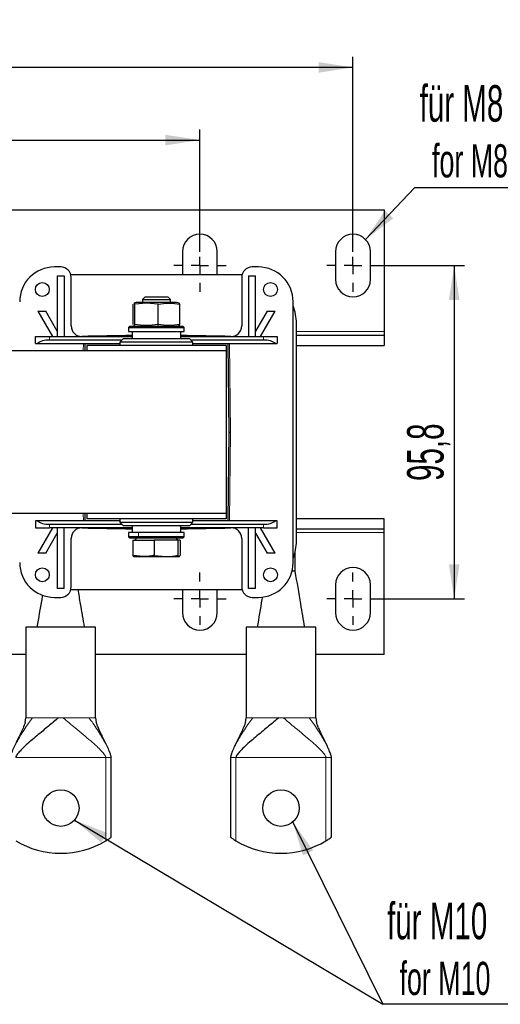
# Model space of a CAD drawing. Header units: millimetres. Extents: x 5 to 418, y 2 to 292.
# Tile 5 of 24: x 109 to 155, y 72 to 166. Entities that reach past the tile are written whole.
import ezdxf

# ---------------------------------------------------------------- set-up
doc = ezdxf.new("R2010")
doc.units = ezdxf.units.MM
doc.layers.add('SLD-0', color=7, linetype='Continuous')
doc.styles.add('SLDTEXTSTYLE0', font='TXT', dxfattribs={"width": 0.605})
doc.dimstyles.new('SLDDIMSTYLE0', dxfattribs={"dimtxt": 3.5, "dimasz": 3.302, "dimexe": 0, "dimexo": 0.0625, "dimgap": 0.875, "dimtad": 1, "dimlfac": 3, "dimrnd": 1e-09, "dimzin": 12, "dimdsep": 46, "dimtxsty": 'SLDTEXTSTYLE0', "dimsah": 1, "dimcen": 0.09, "dimadec": 0, "dimazin": 3, "dimtfac": 1, "dimtofl": 0, "dimtmove": 0, "dimatfit": 3, "dimfxl": 1, "dimfrac": 2, "dimtolj": 1, "dimtzin": 12, "dimarcsym": 0})
doc.dimstyles.new('SLDDIMSTYLE2', dxfattribs={"dimtxt": 0.18, "dimasz": 3.302, "dimexe": 0, "dimexo": 0.0625, "dimgap": 0, "dimtad": 0, "dimtih": 1, "dimtoh": 1, "dimdec": 0, "dimrnd": 1e-09, "dimzin": 0, "dimdsep": 46, "dimtxsty": 'Standard', "dimsah": 1, "dimcen": 0.09, "dimadec": 0, "dimazin": 0, "dimtfac": 3.302, "dimtdec": 0, "dimtofl": 0, "dimtmove": 0, "dimatfit": 3, "dimfxl": 1, "dimfrac": 2, "dimtolj": 1, "dimtzin": 0, "dimarcsym": 0})

# ---------------------------------------------------------------- blocks, each defined once
blk = doc.blocks.new('_D_4')
at = {"layer": 'SLD-0'}
for p, q in [((143.317, 142.577), (151.512, 142.577)), ((150.512, 142.577), (150.512, 110.643)), ((143.317, 110.643), (151.512, 110.643))]:
    blk.add_line(p, q, dxfattribs=at)
for points in [[(150.512, 142.577), (150.004, 139.275), (151.02, 139.275)], [(150.512, 110.643), (151.02, 113.945), (150.004, 113.945)]]:
    blk.add_solid(points, dxfattribs=at)
at = {"layer": 'SLD-0', "insert": (146, 121.931), "char_height": 3.5, "attachment_point": 1, "rotation": 90, "style": 'SLDTEXTSTYLE0'}
blk.add_mtext('95,8', dxfattribs=at)
blk = doc.blocks.new('_D_5')
at = {"layer": 'SLD-0'}
for p, q in [((64.484, 145.077), (64.484, 155.606)), ((126.151, 143.91), (126.151, 155.606)), ((64.484, 154.606), (126.151, 154.606))]:
    blk.add_line(p, q, dxfattribs=at)
for points in [[(64.484, 154.606), (67.786, 154.098), (67.786, 155.114)], [(126.151, 154.606), (122.849, 155.114), (122.849, 154.098)]]:
    blk.add_solid(points, dxfattribs=at)
at = {"layer": 'SLD-0', "insert": (91.307, 159.117), "char_height": 3.5, "attachment_point": 1, "style": 'SLDTEXTSTYLE0'}
blk.add_mtext('185', dxfattribs=at)
blk = doc.blocks.new('_D_6')
at = {"layer": 'SLD-0'}
for p, q in [((49.817, 143.91), (49.817, 162.572)), ((140.817, 143.91), (140.817, 162.572)), ((140.817, 161.572), (49.817, 161.572))]:
    blk.add_line(p, q, dxfattribs=at)
for points in [[(49.817, 161.572), (53.119, 161.064), (53.119, 162.08)], [(140.817, 161.572), (137.515, 162.08), (137.515, 161.064)]]:
    blk.add_solid(points, dxfattribs=at)
at = {"layer": 'SLD-0', "insert": (91.307, 166.084), "char_height": 3.5, "attachment_point": 1, "style": 'SLDTEXTSTYLE0'}
blk.add_mtext('273', dxfattribs=at)
blk = doc.blocks.new('SW_NOTE_0_16')
at = {"layer": 'SLD-0', "color": 0}
blk.add_line((14.321, 0), (0, 0), dxfattribs=at)
at = {"layer": 'SLD-0', "color": 0, "attachment_point": 1, "style": 'SLDTEXTSTYLE0'}
for s, insert, char_height in [('für M8', (0.489, 9.829), 3.5), ('for M8', (1.68, 4.164), 3.175)]:
    blk.add_mtext(s, dxfattribs=dict(at, insert=insert, char_height=char_height))
blk = doc.blocks.new('SW_NOTE_0_17')
at = {"layer": 'SLD-0', "color": 0}
blk.add_line((16.995, 0), (0, 0), dxfattribs=at)
blk.add_line((16.995, 0), (0, 0), dxfattribs=at)
at = {"layer": 'SLD-0', "color": 0, "attachment_point": 1, "style": 'SLDTEXTSTYLE0'}
for s, insert, char_height in [('für M10', (0.421, 9.737), 3.5), ('for M10', (1.612, 4.072), 3.175)]:
    blk.add_mtext(s, dxfattribs=dict(at, insert=insert, char_height=char_height))
blk = doc.blocks.new('SW_CENTERMARKSYMBOL_1')
at = {"layer": 'SLD-0', "color": 0}
for p, q in [((0, 1.667), (0, 2.5)), ((-1.667, 0), (-2.5, 0)), ((0, 0), (-0.833, 0)), ((0, 0), (0, 0.833)), ((0, 0), (0, -0.833)), ((0, 0), (0.833, 0)), ((1.667, 0), (2.5, 0)), ((0, -1.667), (0, -2.5))]:
    blk.add_line(p, q, dxfattribs=at)
blk = doc.blocks.new('SW_CENTERMARKSYMBOL_2')
at = {"layer": 'SLD-0', "color": 0}
for p, q in [((0, 1.667), (0, 2.5)), ((-1.667, 0), (-2.5, 0)), ((0, 0), (-0.833, 0)), ((0, 0), (0, 0.833)), ((0, 0), (0, -0.833)), ((0, 0), (0.833, 0)), ((1.667, 0), (2.5, 0)), ((0, -1.667), (0, -2.5))]:
    blk.add_line(p, q, dxfattribs=at)
blk = doc.blocks.new('SW_CENTERMARKSYMBOL_5')
at = {"layer": 'SLD-0', "color": 0}
for p, q in [((0, 1.667), (0, 2.5)), ((-1.667, 0), (-2.5, 0)), ((0, 0), (-0.833, 0)), ((0, 0), (0, 0.833)), ((0, 0), (0, -0.833)), ((0, 0), (0.833, 0)), ((1.667, 0), (2.5, 0)), ((0, -1.667), (0, -2.5))]:
    blk.add_line(p, q, dxfattribs=at)
blk = doc.blocks.new('SW_CENTERMARKSYMBOL_6')
at = {"layer": 'SLD-0', "color": 0}
for p, q in [((0, 1.667), (0, 2.5)), ((-1.667, 0), (-2.5, 0)), ((0, 0), (-0.833, 0)), ((0, 0), (0, 0.833)), ((0, 0), (0, -0.833)), ((0, 0), (0.833, 0)), ((1.667, 0), (2.5, 0)), ((0, -1.667), (0, -2.5))]:
    blk.add_line(p, q, dxfattribs=at)
blk = doc.blocks.new('SW_CENTERMARKSYMBOL_7')
at = {"layer": 'SLD-0', "color": 0}
for p, q in [((0, 1.667), (0, 2.5)), ((-1.667, 0), (-2.5, 0)), ((0, 0), (-0.833, 0)), ((0, 0), (0, 0.833)), ((0, 0), (0, -0.833)), ((0, 0), (0.833, 0)), ((1.667, 0), (2.5, 0)), ((0, -1.667), (0, -2.5))]:
    blk.add_line(p, q, dxfattribs=at)

msp = doc.modelspace()

# ---------------------------------------------------------------- linework, layer by layer
at = {"color": 7, "linetype": 'Continuous', "lineweight": 25}
for p, q in [((46.8172, 147.91), (143.8172, 147.91)), ((143.8172, 147.91), (143.8172, 136.2433)), ((124.4839, 143.91), (124.4839, 141.6933)), ((127.8172, 141.6933), (127.8172, 143.91)), ((139.1506, 143.91), (139.1506, 141.2433)), ((142.4839, 141.2433), (142.4839, 143.91)), ((112.8172, 142.4433), (112.2172, 142.4433)), ((112.4839, 141.61), (113.1506, 141.61)), ((112.4839, 141.61), (112.4839, 135.7767)), ((113.1506, 141.61), (113.1506, 135.7767)), ((130.1823, 141.6933), (113.7855, 141.6933)), ((130.8172, 141.61), (130.8172, 135.7767)), ((130.8172, 141.61), (131.4839, 141.61)), ((131.7506, 142.4433), (131.1506, 142.4433)), ((131.4839, 135.7767), (131.4839, 141.61)), ((113.8172, 136.7878), (113.8172, 141.4433)), ((130.1506, 141.4433), (130.1506, 136.7878)), ((119.7432, 136.929), (119.7432, 138.891)), ((120.0506, 139.0433), (119.8109, 138.9791)), ((121.02, 138.9808), (119.8997, 138.891)), ((119.8997, 136.929), (119.8997, 138.891)), ((121.1238, 139.0433), (120.0506, 139.0433)), ((120.9062, 139.5767), (120.6506, 139.321)), ((120.6506, 139.321), (120.6506, 139.0433)), ((120.6506, 139.321), (123.3172, 139.321)), ((120.9062, 139.5767), (123.0616, 139.5767)), ((122.1404, 138.891), (121.02, 138.9808)), ((123.9172, 139.0433), (121.1238, 139.0433)), ((122.1404, 136.929), (122.1404, 138.891)), ((123.3172, 139.321), (123.0616, 139.5767)), ((123.3172, 139.0433), (123.3172, 139.321)), ((124.1569, 138.9791), (123.9172, 139.0433)), ((124.2246, 138.891), (124.1548, 138.9711)), ((124.2246, 136.929), (124.2246, 138.891)), ((135.0839, 114.11), (135.0839, 139.11)), ((110.6172, 138.2015), (112.0172, 135.7767)), ((110.6172, 138.2015), (111.387, 138.2015)), ((112.4839, 136.3017), (111.387, 138.2015)), ((132.5808, 138.2015), (131.4839, 136.3017)), ((131.9506, 135.7767), (133.3506, 138.2015)), ((132.5808, 138.2015), (133.3506, 138.2015)), ((124.1548, 136.8489), (124.2246, 136.929)), ((135.4006, 116.1933), (135.4006, 137.0267)), ((119.4506, 136.7767), (119.3172, 136.6433)), ((119.3172, 136.6433), (119.3172, 136.2433)), ((119.3172, 136.6433), (124.6484, 136.6433)), ((119.3172, 136.2433), (124.6484, 136.2433)), ((119.4506, 136.7767), (124.5152, 136.7767)), ((119.6506, 136.2433), (119.6506, 135.5767)), ((119.8109, 136.8409), (120.0506, 136.7767)), ((123.9172, 136.7767), (124.1569, 136.8409)), ((124.3172, 135.5767), (124.3172, 136.2433)), ((124.5152, 136.7767), (124.5172, 136.7767)), ((124.6506, 136.6433), (124.5172, 136.7767)), ((124.6484, 136.6433), (124.6506, 136.6433)), ((124.6484, 136.2433), (124.6506, 136.2433)), ((124.6506, 136.2433), (124.6506, 136.6433)), ((135.4006, 135.91), (143.8172, 135.91)), ((143.8172, 136.2433), (143.8172, 135.91)), ((143.8172, 135.91), (143.8172, 134.91)), ((110.4006, 135.11), (110.4006, 135.7767)), ((110.4006, 135.7767), (111.7339, 135.7767)), ((110.4006, 135.11), (110.5792, 135.11)), ((110.5792, 135.11), (118.4839, 135.11)), ((111.7339, 135.7767), (119.6506, 135.7767)), ((118.6839, 135.4433), (111.7339, 135.4433)), ((115.1423, 134.41), (115.1506, 135.11)), ((118.8172, 135.5767), (118.4839, 135.2433)), ((118.4839, 135.2433), (118.4839, 134.91)), ((119.218, 135.2433), (118.4839, 135.2433)), ((118.8172, 135.5767), (119.4814, 135.5767)), ((125.4839, 135.2433), (119.218, 135.2433)), ((119.4814, 135.5767), (125.1506, 135.5767)), ((124.3172, 135.7767), (132.2339, 135.7767)), ((125.4839, 135.2433), (125.1506, 135.5767)), ((132.2339, 135.4433), (125.2839, 135.4433)), ((125.4839, 134.91), (125.4839, 135.2433)), ((125.4839, 135.11), (133.3886, 135.11)), ((128.8172, 135.11), (128.9172, 126.61)), ((132.2339, 135.7767), (133.5672, 135.7767)), ((133.3886, 135.11), (133.5672, 135.11)), ((133.5672, 135.7767), (133.5672, 135.11)), ((128.6506, 134.41), (61.9839, 134.41)), ((115.3172, 134.91), (115.3172, 134.41)), ((128.6506, 134.91), (115.3172, 134.91)), ((128.6506, 134.91), (128.6506, 134.41)), ((128.6506, 134.41), (128.6506, 118.81)), ((135.4006, 134.91), (143.8172, 134.91)), ((128.9172, 126.61), (128.8172, 118.11)), ((128.9172, 126.61), (129.0839, 126.61)), ((128.6506, 118.81), (61.9839, 118.81)), ((110.4006, 118.11), (110.4006, 117.4433)), ((110.5792, 118.11), (110.4006, 118.11)), ((118.4839, 118.11), (110.5792, 118.11)), ((115.1506, 118.11), (115.1423, 118.81)), ((115.3172, 118.81), (115.3172, 118.31)), ((128.6506, 118.31), (115.3172, 118.31)), ((118.4839, 118.31), (118.4839, 117.9767)), ((118.4839, 117.9767), (118.8172, 117.6433)), ((118.4839, 117.9767), (118.9207, 117.9767)), ((118.9207, 117.9767), (125.4839, 117.9767)), ((125.1506, 117.6433), (125.4839, 117.9767)), ((125.4839, 117.9767), (125.4839, 118.31)), ((133.3886, 118.11), (125.4839, 118.11)), ((128.6506, 118.81), (128.6506, 118.31)), ((133.5672, 118.11), (133.3886, 118.11)), ((133.5672, 117.4433), (133.5672, 118.11)), ((143.8172, 118.31), (135.4006, 118.31)), ((143.8172, 117.31), (143.8172, 118.31)), ((110.4006, 117.4433), (111.7339, 117.4433)), ((112.0172, 117.4433), (110.6172, 115.0184)), ((111.7339, 117.7767), (118.6839, 117.7767)), ((119.6506, 117.4433), (111.7339, 117.4433)), ((112.4839, 117.4433), (112.4839, 111.61)), ((113.1506, 111.61), (113.1506, 117.4433)), ((119.2124, 117.6433), (118.8172, 117.6433)), ((125.1506, 117.6433), (119.2124, 117.6433)), ((119.6506, 117.6433), (119.6506, 116.9767)), ((124.3172, 116.9767), (124.3172, 117.6433)), ((132.2339, 117.4433), (124.3172, 117.4433)), ((125.2839, 117.7767), (132.2339, 117.7767)), ((130.8172, 111.61), (130.8172, 117.4433)), ((131.4839, 111.61), (131.4839, 117.4433)), ((133.3506, 115.0184), (131.9506, 117.4433)), ((132.2339, 117.4433), (133.5672, 117.4433)), ((143.8172, 117.31), (135.4006, 117.31)), ((143.8172, 116.9767), (143.8172, 117.31)), ((111.387, 115.0184), (112.4839, 116.9183)), ((113.8172, 111.7767), (113.8172, 116.4322)), ((119.3172, 116.9767), (119.3172, 116.5767)), ((120.2726, 116.9767), (119.3172, 116.9767)), ((119.3172, 116.5767), (119.4506, 116.4433)), ((120.2726, 116.5767), (119.3172, 116.5767)), ((120.3582, 116.4433), (119.4506, 116.4433)), ((119.7238, 116.2433), (119.7238, 114.7986)), ((119.7238, 116.2433), (121.783, 116.2433)), ((120.0456, 116.4433), (119.9301, 116.2433)), ((124.6506, 116.9767), (120.2726, 116.9767)), ((124.6506, 116.5767), (120.2726, 116.5767)), ((124.5172, 116.4433), (120.3582, 116.4433)), ((121.783, 116.2433), (121.783, 114.7986)), ((124.0431, 116.2433), (121.783, 116.2433)), ((124.0377, 116.2433), (123.9222, 116.4433)), ((124.0431, 116.2433), (124.0431, 114.7986)), ((124.244, 116.2433), (124.0431, 116.2433)), ((124.244, 116.2433), (124.244, 114.7986)), ((124.5172, 116.4433), (124.6506, 116.5767)), ((124.6506, 116.5767), (124.6506, 116.9767)), ((130.1506, 116.4322), (130.1506, 111.7767)), ((131.4839, 116.9183), (132.5808, 115.0184)), ((143.8172, 105.31), (143.8172, 116.9767)), ((135.2872, 113.2767), (135.2872, 115.1711)), ((111.387, 115.0184), (110.6172, 115.0184)), ((120.7534, 114.6767), (119.7238, 114.7986)), ((119.8102, 114.6792), (119.8172, 114.6767)), ((119.8172, 114.6767), (120.7534, 114.6767)), ((120.7534, 114.6767), (122.9131, 114.6767)), ((121.783, 114.7986), (122.9131, 114.6767)), ((122.9131, 114.6767), (124.1436, 114.6767)), ((133.3506, 115.0184), (132.5808, 115.0184)), ((135.2872, 113.2767), (134.978, 113.2767)), ((113.1506, 111.61), (112.4839, 111.61)), ((113.7855, 111.5267), (130.1823, 111.5267)), ((124.4839, 111.5267), (124.4839, 109.31)), ((127.8172, 109.31), (127.8172, 111.5267)), ((131.4839, 111.61), (130.8172, 111.61)), ((139.1506, 111.9767), (139.1506, 109.31)), ((142.4839, 109.31), (142.4839, 111.9767)), ((112.2172, 110.7767), (112.8172, 110.7767)), ((131.1506, 110.7767), (131.7506, 110.7767)), ((109.4839, 107.91), (109.4839, 99.2372)), ((116.1505, 107.91), (109.4839, 107.91)), ((116.1505, 99.2372), (116.1505, 107.91)), ((130.5839, 107.91), (130.5839, 99.2372)), ((137.2506, 107.91), (130.5839, 107.91)), ((137.2506, 99.2372), (137.2506, 107.91)), ((109.4839, 105.31), (107.8172, 105.31)), ((130.5839, 105.31), (116.1505, 105.31)), ((143.8172, 105.31), (137.2506, 105.31)), ((109.4104, 98.7942), (109.4839, 99.2433)), ((116.1505, 99.2433), (116.2213, 98.7947)), ((130.5104, 98.7942), (130.5839, 99.2433)), ((137.2506, 99.2433), (137.3213, 98.7947)), ((117.6505, 87.7882), (117.6505, 95.41)), ((129.0839, 95.41), (129.0839, 87.7882)), ((138.7506, 87.7882), (138.7506, 95.41))]:
    msp.add_line(p, q, dxfattribs=at)
at = {"color": 7, "linetype": 'Continuous', "lineweight": 18}
for p, q in [((121.1238, 139.0433), (121.02, 138.9808)), ((122.1048, 136.7767), (122.1404, 136.929)), ((124.5152, 136.7767), (124.6484, 136.6433)), ((124.6484, 136.2433), (124.6484, 136.6433)), ((135.4006, 136.2433), (143.8172, 136.2433)), ((111.7339, 135.4433), (111.7339, 135.7767)), ((114.9756, 134.41), (114.9839, 135.11)), ((128.9839, 135.11), (129.0839, 126.61)), ((132.2339, 135.7767), (132.2339, 135.4433)), ((129.0839, 126.61), (128.9839, 118.11)), ((114.9839, 118.11), (114.9756, 118.81)), ((111.7339, 117.7767), (111.7339, 117.4433)), ((132.2339, 117.7767), (132.2339, 117.4433)), ((120.2726, 116.9767), (120.2726, 116.5767)), ((120.3582, 116.4433), (120.2726, 116.5767)), ((143.8172, 116.9767), (135.4006, 116.9767)), ((110.0097, 99.2433), (110.1205, 99.2433)), ((112.6079, 99.2433), (113.0265, 99.2433)), ((115.5139, 99.2433), (115.6247, 99.2433)), ((131.1097, 99.2433), (131.2205, 99.2433)), ((133.7079, 99.2433), (134.1265, 99.2433)), ((136.614, 99.2433), (136.7248, 99.2433)), ((117.1283, 95.41), (108.5061, 95.41)), ((117.1283, 95.41), (117.1283, 87.4451)), ((117.6505, 95.41), (117.6207, 95.41)), ((129.1138, 95.41), (129.0839, 95.41)), ((138.2283, 95.41), (129.6061, 95.41)), ((129.6061, 87.4451), (129.6061, 95.41)), ((138.2283, 95.41), (138.2283, 87.4451)), ((138.7506, 95.41), (138.7207, 95.41))]:
    msp.add_line(p, q, dxfattribs=at)
at = {"color": 7, "linetype": 'Continuous', "lineweight": 25}
for centre, radius in [((111.0506, 140.2767), 0.6667), ((132.9172, 140.2767), 0.6667), ((111.0506, 112.9433), 0.6667), ((132.9172, 112.9433), 0.6667), ((112.8172, 90.5767), 1.75), ((133.9172, 90.5767), 1.75)]:
    msp.add_circle(centre, radius, dxfattribs=at)
for centre, radius, start, end in [((126.1506, 143.91), 1.6667, 0, 180), ((140.8172, 143.91), 1.6667, 360, 180), ((112.2172, 139.11), 3.3333, 90, 180), ((112.8172, 141.4433), 1, 0, 90), ((131.1506, 141.4433), 1, 90, 180), ((131.7506, 139.11), 3.3333, 0, 90), ((140.8172, 141.2433), 1.6667, 180, 0), ((130.7339, 137.0267), 4.6667, 0, 21.22865), ((114.8172, 136.7878), 1, 180, 271.421402), ((129.1506, 136.7878), 1, 268.578598, 0), ((121.9839, -152.0367), 287.9133, 90.464347, 91.421402), ((121.9839, -152.0367), 287.9133, 88.578598, 89.535653), ((114.8172, 116.4322), 1, 88.578598, 180), ((121.9839, 405.2567), 287.9133, 268.578598, 269.535653), ((121.9839, 405.2567), 287.9133, 270.464347, 271.421402), ((129.1506, 116.4322), 1, 0, 91.421402), ((130.7339, 116.1933), 4.6667, 338.77135, 0), ((112.2172, 114.11), 3.3333, 180, 270), ((131.7506, 114.11), 3.3333, 270, 0), ((140.8172, 111.9767), 1.6667, 0, 180), ((112.8172, 111.7767), 1, 270, 0), ((131.1506, 111.7767), 1, 180, 270), ((126.1506, 109.31), 1.6667, 180, 0), ((140.8172, 109.31), 1.6667, 180, 0), ((112.8172, 94.5767), 8.3333, 238.846454, 301.153546), ((133.9172, 94.5767), 8.3333, 238.846454, 301.153546)]:
    msp.add_arc(centre, radius, start, end, dxfattribs=at)
for centre, start_param, end_param in [((111.7339, 134.7767), 1.5707963, 2.6179939), ((132.2339, 134.7767), 0.5235988, 1.5707963), ((111.7339, 118.4433), 3.6651914, 4.712389), ((132.2339, 118.4433), 4.712389, 5.7595865)]:
    msp.add_ellipse(centre, major_axis=(1.3333, 0), ratio=0.5, start_param=start_param, end_param=end_param, dxfattribs=at)
for points, knots in [([(119.813, 138.9711), (119.8158, 138.9746), (119.8447, 139.0111), (119.8736, 138.9479), (119.8997, 138.891)], [0, 0, 0, 0, 0.0976251, 1, 1, 1, 1]), ([(122.1404, 138.891), (122.4877, 138.9359), (123.1825, 139.0257), (123.8772, 138.9359), (124.2246, 138.891)], [0, 0, 0, 0, 0.4999949, 1, 1, 1, 1]), ([(119.8997, 136.929), (119.8736, 136.872), (119.8447, 136.8089), (119.8158, 136.8453), (119.813, 136.8489)], [0, 0, 0, 0, 0.9023565, 1, 1, 1, 1]), ([(122.1404, 136.929), (121.7663, 136.884), (121.0194, 136.7943), (120.2725, 136.8841), (119.8997, 136.929)], [0, 0, 0, 0, 0.5008729, 1, 1, 1, 1]), ([(124.2246, 136.929), (123.8772, 136.8841), (123.1825, 136.7943), (122.4878, 136.8841), (122.1404, 136.929)], [0, 0, 0, 0, 0.4999949, 1, 1, 1, 1]), ([(119.7238, 114.7986), (119.7248, 114.7963), (119.7533, 114.7319), (119.7824, 114.7121), (119.8103, 114.6931)], [0, 0, 0, 0, 0.0365435, 1, 1, 1, 1]), ([(121.783, 114.7986), (121.6132, 114.7642), (121.2723, 114.695), (120.9268, 114.6828), (120.7534, 114.6767)], [0, 0, 0, 0, 0.4981128, 1, 1, 1, 1]), ([(122.9131, 114.6767), (123.1018, 114.6827), (123.481, 114.6948), (123.8552, 114.7639), (124.0431, 114.7986)], [0, 0, 0, 0, 0.4977806, 1, 1, 1, 1]), ([(124.0431, 114.7986), (124.0442, 114.7963), (124.0773, 114.7216), (124.1109, 114.6988), (124.1436, 114.6767)], [0, 0, 0, 0, 0.03148504, 1, 1, 1, 1]), ([(124.1436, 114.6767), (124.169, 114.6903), (124.2027, 114.7084), (124.2359, 114.7809), (124.244, 114.7986)], [0, 0, 0, 0, 0.7546767, 1, 1, 1, 1]), ([(136.1967, 107.91), (136.0697, 108.6577), (135.7653, 110.4513), (135.4633, 112.236), (135.2872, 113.2767)], [0, 0, 0, 0, 0.4169036, 1, 1, 1, 1]), ([(115.0966, 107.91), (114.9696, 108.658), (114.7645, 109.8663), (114.561, 111.0686), (114.4835, 111.5267)], [0, 0, 0, 0, 0.6190288, 1, 1, 1, 1]), ([(111.0613, 110.9958), (111.0372, 110.8533), (110.8639, 109.8284), (110.6887, 108.7976), (110.5378, 107.91)], [0, 0, 0, 0, 0.1389892, 1, 1, 1, 1]), ([(132.1321, 110.8229), (132.1177, 110.7381), (131.9541, 109.7706), (131.7887, 108.7976), (131.6378, 107.91)], [0, 0, 0, 0, 0.0877067, 1, 1, 1, 1]), ([(112.6079, 99.2433), (112.4464, 99.1056), (112.0925, 98.8037), (111.5975, 98.3933), (111.0583, 97.9469), (110.501, 97.4834), (109.925, 96.9936), (109.3965, 96.5242), (108.9555, 96.0961), (108.6772, 95.7791), (108.5469, 95.5705), (108.5162, 95.4795), (108.5079, 95.4446), (108.5067, 95.4208), (108.5061, 95.41)], [0, 0, 0, 0, 0.07811529, 0.17123727, 0.27878477, 0.41833284, 0.56298673, 0.72054406, 0.85578092, 0.95298571, 0.98555839, 0.99132613, 0.99605849, 1, 1, 1, 1]), ([(133.7079, 99.2433), (133.5464, 99.1056), (133.1925, 98.8037), (132.6975, 98.3933), (132.1583, 97.9469), (131.601, 97.4834), (131.0251, 96.9936), (130.4965, 96.5242), (130.0555, 96.0961), (129.7772, 95.7791), (129.6469, 95.5705), (129.6163, 95.4795), (129.6079, 95.4446), (129.6067, 95.4208), (129.6061, 95.41)], [0, 0, 0, 0, 0.07811529, 0.17123727, 0.27878477, 0.41833284, 0.56298673, 0.72054406, 0.85578092, 0.95298571, 0.98555839, 0.99132613, 0.99605849, 1, 1, 1, 1]), ([(109.4194, 98.7958), (109.3864, 98.7015), (109.2784, 98.3932), (109.0486, 97.8963), (108.6859, 97.1539), (108.3409, 96.455), (108.0976, 95.8801), (108.015, 95.6129), (107.9884, 95.4896), (107.9853, 95.4343), (107.9839, 95.41)], [0, 0, 0, 0, 0.0667342, 0.21799874, 0.43269898, 0.76805762, 0.91180428, 0.96445316, 0.984357, 1, 1, 1, 1]), ([(117.6505, 95.41), (117.6491, 95.4343), (117.6447, 95.5076), (117.6146, 95.6274), (117.5321, 95.8927), (117.3697, 96.2742), (117.1387, 96.7692), (116.8944, 97.2658), (116.6675, 97.7267), (116.4766, 98.1341), (116.3278, 98.4741), (116.2482, 98.7013), (116.215, 98.7958)], [0, 0, 0, 0, 0.01564201, 0.047128, 0.08820188, 0.23198063, 0.40019585, 0.56740149, 0.71698193, 0.8398958, 0.93334627, 1, 1, 1, 1]), ([(130.5194, 98.7958), (130.4864, 98.7015), (130.3784, 98.3932), (130.1486, 97.8963), (129.7859, 97.1539), (129.4409, 96.455), (129.1976, 95.8801), (129.115, 95.6129), (129.0885, 95.4896), (129.0853, 95.4343), (129.0839, 95.41)], [0, 0, 0, 0, 0.0667342, 0.2179987, 0.432699, 0.7680576, 0.9118043, 0.9644532, 0.984357, 1, 1, 1, 1]), ([(138.7506, 95.41), (138.7491, 95.4343), (138.7447, 95.5076), (138.7146, 95.6274), (138.6321, 95.8927), (138.4697, 96.2742), (138.2388, 96.7692), (137.9945, 97.2658), (137.7675, 97.7267), (137.5766, 98.1341), (137.4279, 98.4741), (137.3482, 98.7013), (137.315, 98.7958)], [0, 0, 0, 0, 0.015642, 0.047128, 0.0882019, 0.2319806, 0.4001959, 0.5674015, 0.7169819, 0.8398958, 0.9333463, 1, 1, 1, 1]), ([(117.1283, 87.4451), (117.2041, 87.4919), (117.3482, 87.5809), (117.5127, 87.6916), (117.6142, 87.7623), (117.6483, 87.7866), (117.6502, 87.7879), (117.6505, 87.7882)], [0, 0, 0, 0, 0.2964962, 0.5639263, 0.7574128, 0.9519866, 1, 1, 1, 1]), ([(129.0839, 87.7882), (129.0883, 87.785), (129.0972, 87.7787), (129.1644, 87.7313), (129.2671, 87.661), (129.4163, 87.562), (129.5387, 87.4867), (129.6061, 87.4451)], [0, 0, 0, 0, 0.1700502, 0.3395785, 0.5217356, 0.736399, 1, 1, 1, 1]), ([(138.2283, 87.4451), (138.3041, 87.4919), (138.4482, 87.5809), (138.6127, 87.6916), (138.7142, 87.7623), (138.7483, 87.7866), (138.7502, 87.7879), (138.7506, 87.7882)], [0, 0, 0, 0, 0.2964962, 0.5639263, 0.7574128, 0.9519866, 1, 1, 1, 1])]:
    msp.add_open_spline(points, degree=3, knots=knots, dxfattribs=at)
at = {"color": 7, "linetype": 'Continuous', "lineweight": 18}
for points, knots in [([(107.9839, 95.41), (107.9846, 95.4268), (107.9861, 95.4645), (107.9984, 95.5367), (108.0319, 95.6717), (108.1345, 95.9587), (108.3215, 96.367), (108.5901, 96.8838), (108.918, 97.462), (109.2957, 98.0751), (109.6848, 98.6699), (109.9862, 99.0665), (110.1205, 99.2433)], [0, 0, 0, 0, 0.0076043, 0.0170556, 0.0362353, 0.0838152, 0.2058975, 0.3445838, 0.4990775, 0.6870837, 0.8605578, 1, 1, 1, 1]), ([(117.1283, 95.41), (117.1277, 95.4216), (117.1262, 95.4474), (117.1141, 95.4949), (117.0806, 95.5792), (116.9527, 95.787), (116.6782, 96.0954), (116.2383, 96.5244), (115.662, 97.0355), (114.9889, 97.605), (114.293, 98.1817), (113.6471, 98.7151), (113.2189, 99.0796), (113.0265, 99.2433)], [0, 0, 0, 0, 0.00423736, 0.0094041, 0.01999415, 0.04706014, 0.14429547, 0.27957481, 0.43718164, 0.62085498, 0.79203326, 0.9065799, 1, 1, 1, 1]), ([(117.6505, 95.41), (117.6498, 95.4268), (117.6483, 95.4645), (117.636, 95.5367), (117.6025, 95.6717), (117.4999, 95.9587), (117.3129, 96.367), (117.0443, 96.8838), (116.7164, 97.462), (116.3387, 98.0751), (115.9496, 98.6699), (115.6482, 99.0665), (115.5139, 99.2433)], [0, 0, 0, 0, 0.0076043, 0.0170556, 0.0362353, 0.0838152, 0.2058975, 0.3445838, 0.4990775, 0.6870837, 0.8605578, 1, 1, 1, 1]), ([(129.0839, 95.41), (129.0846, 95.4268), (129.0862, 95.4645), (129.0984, 95.5367), (129.1319, 95.6717), (129.2345, 95.9587), (129.4215, 96.367), (129.6901, 96.8838), (130.018, 97.462), (130.3957, 98.0751), (130.7848, 98.6699), (131.0862, 99.0665), (131.2205, 99.2433)], [0, 0, 0, 0, 0.0076043, 0.0170556, 0.0362353, 0.0838152, 0.2058975, 0.3445838, 0.4990775, 0.6870837, 0.8605578, 1, 1, 1, 1]), ([(138.2283, 95.41), (138.2277, 95.4216), (138.2262, 95.4474), (138.2141, 95.4949), (138.1807, 95.5792), (138.0528, 95.787), (137.7783, 96.0954), (137.3383, 96.5244), (136.762, 97.0355), (136.0889, 97.605), (135.393, 98.1817), (134.7471, 98.7151), (134.3189, 99.0796), (134.1265, 99.2433)], [0, 0, 0, 0, 0.00423736, 0.0094041, 0.01999415, 0.04706014, 0.14429547, 0.27957481, 0.43718164, 0.62085498, 0.79203326, 0.9065799, 1, 1, 1, 1]), ([(138.7506, 95.41), (138.7499, 95.4268), (138.7483, 95.4645), (138.736, 95.5367), (138.7025, 95.6717), (138.5999, 95.9587), (138.4129, 96.367), (138.1443, 96.8838), (137.8164, 97.462), (137.4388, 98.0751), (137.0496, 98.6699), (136.7483, 99.0665), (136.614, 99.2433)], [0, 0, 0, 0, 0.0076043, 0.0170556, 0.0362353, 0.0838152, 0.2058975, 0.3445838, 0.4990775, 0.6870837, 0.8605578, 1, 1, 1, 1])]:
    msp.add_open_spline(points, degree=3, knots=knots, dxfattribs=at)
for points in [[(109.4839, 99.2433), (109.5071, 99.2433), (109.5537, 99.2433), (109.8577, 99.2433), (110.0097, 99.2433)], [(110.1205, 99.2433), (110.2767, 99.2433), (110.5891, 99.2433), (111.2, 99.2433), (111.8789, 99.2433), (112.3649, 99.2433), (112.6079, 99.2433)], [(113.0265, 99.2433), (113.2695, 99.2433), (113.7555, 99.2433), (114.4344, 99.2433), (115.0453, 99.2433), (115.3577, 99.2433), (115.5139, 99.2433)], [(115.6247, 99.2433), (115.7767, 99.2433), (116.0808, 99.2433), (116.1273, 99.2433), (116.1505, 99.2433)], [(130.5839, 99.2433), (130.6072, 99.2433), (130.6537, 99.2433), (130.9577, 99.2433), (131.1097, 99.2433)], [(131.2205, 99.2433), (131.3767, 99.2433), (131.6891, 99.2433), (132.3001, 99.2433), (132.9789, 99.2433), (133.4649, 99.2433), (133.7079, 99.2433)], [(134.1265, 99.2433), (134.3695, 99.2433), (134.8556, 99.2433), (135.5344, 99.2433), (136.1453, 99.2433), (136.4577, 99.2433), (136.614, 99.2433)], [(136.7248, 99.2433), (136.8768, 99.2433), (137.1808, 99.2433), (137.2273, 99.2433), (137.2506, 99.2433)], [(117.6207, 95.41), (117.5983, 95.41), (117.5535, 95.41), (117.434, 95.41), (117.2892, 95.41), (117.1819, 95.41), (117.1283, 95.41)], [(129.6061, 95.41), (129.5525, 95.41), (129.4453, 95.41), (129.3004, 95.41), (129.1809, 95.41), (129.1362, 95.41), (129.1138, 95.41)], [(138.7207, 95.41), (138.6983, 95.41), (138.6535, 95.41), (138.5341, 95.41), (138.3892, 95.41), (138.2819, 95.41), (138.2283, 95.41)]]:
    msp.add_open_spline(points, degree=3, dxfattribs=at)

# ---------------------------------------------------------------- block references
at = {"layer": 'SLD-0'}
for name, p in [('SW_NOTE_0_16', (146.7081, 150.0428)), ('SW_CENTERMARKSYMBOL_1', (126.1506, 142.5767)), ('SW_CENTERMARKSYMBOL_5', (126.1506, 142.5767)), ('SW_CENTERMARKSYMBOL_7', (140.8172, 142.5767)), ('SW_CENTERMARKSYMBOL_2', (126.1506, 110.6433)), ('SW_CENTERMARKSYMBOL_6', (140.8172, 110.6433)), ('SW_NOTE_0_17', (143.6624, 71.7687))]:
    msp.add_blockref(name, p, dxfattribs=at)

# ---------------------------------------------------------------- dimensions: what is measured, and where the dimension line sits
for base, p1, p2, picture, middle in [((49.8172, 161.5723), (140.8172, 143.91), (49.8172, 143.91), '_D_6', (95.3172, 161.5723)), ((126.1506, 154.6056), (64.4839, 145.0767), (126.1506, 143.91), '_D_5', (95.3172, 154.6056))]:
    dim = msp.add_linear_dim(base=base, p1=p1, p2=p2, dimstyle='SLDDIMSTYLE0', dxfattribs=at)
    dim.commit()
    dim.dimension.update_dxf_attribs({"geometry": picture, "text_midpoint": middle, "dimtype": 160})
dim = msp.add_linear_dim(base=(150.512, 110.6433), p1=(143.3172, 142.5767), p2=(143.3172, 110.6433), angle=90, dimstyle='SLDDIMSTYLE0', dxfattribs=at)
dim.commit()
dim.dimension.update_dxf_attribs({"geometry": '_D_4', "text_midpoint": (150.512, 126.61), "dimtype": 160})

# ---------------------------------------------------------------- leaders
for points in [[(142.0075, 145.0766), (146.7081, 150.0428)], [(114.1345, 89.4246), (143.6624, 71.7687)], [(135.0487, 89.2417), (143.6624, 71.7687)]]:
    msp.add_leader(points, dimstyle='SLDDIMSTYLE2', dxfattribs=at)

doc.saveas('drawing.dxf')
